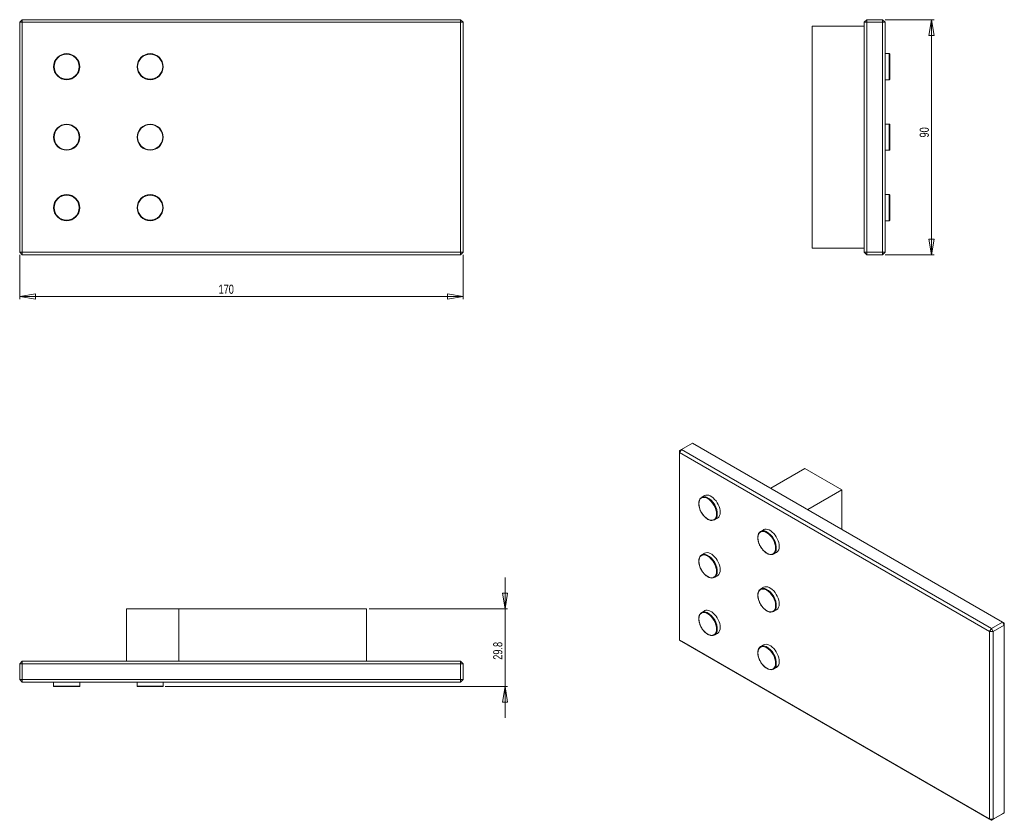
# Model space of a CAD drawing. Header units: millimetres. Extents: x 20 to 397, y -6 to 301.
import ezdxf

# ---------------------------------------------------------------- set-up
doc = ezdxf.new("R2010")
doc.units = ezdxf.units.MM
doc.styles.add('SLDTEXTSTYLE0', font='TXT', dxfattribs={"width": 0.75})
doc.dimstyles.new('SLDDIMSTYLE0', dxfattribs={"dimtxt": 3.5, "dimasz": 6, "dimexe": 0, "dimexo": 0.0625, "dimgap": 0.875, "dimtad": 1, "dimtoh": 1, "dimrnd": 1e-09, "dimzin": 12, "dimdsep": 46, "dimtxsty": 'SLDTEXTSTYLE0', "dimblk1": 'CLOSED', "dimblk2": 'CLOSED', "dimsah": 1, "dimcen": 0.09, "dimadec": 0, "dimazin": 0, "dimtfac": 1, "dimtofl": 0, "dimtmove": 0, "dimatfit": 3, "dimldrblk": 'CLOSED', "dimfxl": 1, "dimfrac": 2, "dimtolj": 1, "dimtzin": 12, "dimarcsym": 0})
doc.dimstyles.new('SLDDIMSTYLE1', dxfattribs={"dimtxt": 3.5, "dimasz": 6, "dimexe": 0, "dimexo": 0.0625, "dimgap": 0.875, "dimtad": 1, "dimtoh": 1, "dimdec": 1, "dimrnd": 1e-09, "dimzin": 12, "dimdsep": 46, "dimtxsty": 'SLDTEXTSTYLE0', "dimblk1": 'CLOSED', "dimblk2": 'CLOSED', "dimsah": 1, "dimcen": 0.09, "dimadec": 0, "dimazin": 0, "dimtfac": 1, "dimtofl": 0, "dimtmove": 0, "dimatfit": 3, "dimldrblk": 'CLOSED', "dimfxl": 1, "dimfrac": 2, "dimtolj": 1, "dimtzin": 12, "dimarcsym": 0})

# ---------------------------------------------------------------- blocks, each defined once
blk = doc.blocks.new('_CLOSED')
at = {"color": 0, "linetype": 'ByBlock', "lineweight": -2}
for p, q in [((-1, 0.166667), (0, 0)), ((-1, 0.166667), (-1, -0.166667)), ((0, 0), (-1, -0.166667)), ((0, 0), (-1, 0))]:
    blk.add_line(p, q, dxfattribs=at)
blk = doc.blocks.new('*D2')
at = {"color": 7, "linetype": 'Continuous', "lineweight": 0}
for p, q in [((20.03, 210.81), (20.03, 193.81)), ((190.03, 210.81), (190.03, 193.81)), ((20.03, 194.81), (190.03, 194.81))]:
    blk.add_line(p, q, dxfattribs=at)
at = {"color": 7, "linetype": 'Continuous', "lineweight": 0, "xscale": 6, "yscale": 6, "rotation": 180}
blk.add_blockref('_CLOSED', (20.03, 194.81, -14.78), dxfattribs=at)
at = {"color": 7, "linetype": 'Continuous', "lineweight": 0, "xscale": 6, "yscale": 6}
blk.add_blockref('_CLOSED', (190.03, 194.81, -14.78), dxfattribs=at)
at = {"color": 7, "linetype": 'Continuous', "lineweight": 0, "insert": (96.25, 199.32), "char_height": 3.5, "attachment_point": 1, "style": 'SLDTEXTSTYLE0'}
blk.add_mtext('170', dxfattribs=at)
blk = doc.blocks.new('*D3')
at = {"color": 7, "linetype": 'Continuous', "lineweight": 0}
for p, q in [((206.03, 75.12), (206.03, 87.12)), ((153.99, 75.12), (207.03, 75.12)), ((206.03, 75.12), (206.03, 45.37)), ((75.83, 45.37), (207.03, 45.37)), ((206.03, 45.37), (206.03, 33.37))]:
    blk.add_line(p, q, dxfattribs=at)
at = {"color": 7, "linetype": 'Continuous', "lineweight": 0, "xscale": 6, "yscale": 6}
for p, rotation in [((206.03, 75.12, 0.1), 270), ((206.03, 45.37, 0.1), 90)]:
    blk.add_blockref('_CLOSED', p, dxfattribs=dict(at, rotation=rotation))
at = {"color": 7, "linetype": 'Continuous', "lineweight": 0, "insert": (201.51, 55.65), "char_height": 3.5, "attachment_point": 1, "rotation": 90, "style": 'SLDTEXTSTYLE0'}
blk.add_mtext('29.8', dxfattribs=at)
blk = doc.blocks.new('*D4')
at = {"color": 7, "linetype": 'Continuous', "lineweight": 0}
for p, q in [((351.72, 300.81), (370.47, 300.81)), ((369.47, 300.81), (369.47, 210.81)), ((351.72, 210.81), (370.47, 210.81))]:
    blk.add_line(p, q, dxfattribs=at)
at = {"color": 7, "linetype": 'Continuous', "lineweight": 0, "xscale": 6, "yscale": 6}
for p, rotation in [((369.47, 300.81, 35.1), 90), ((369.47, 210.81, 35.1), 270)]:
    blk.add_blockref('_CLOSED', p, dxfattribs=dict(at, rotation=rotation))
at = {"color": 7, "linetype": 'Continuous', "lineweight": 0, "insert": (364.96, 255.7), "char_height": 3.5, "attachment_point": 1, "rotation": 90, "style": 'SLDTEXTSTYLE0'}
blk.add_mtext('90', dxfattribs=at)

msp = doc.modelspace()

# ---------------------------------------------------------------- linework, layer by layer
at = {"color": 7, "linetype": 'Continuous', "lineweight": 15}
for p, q in [((21.026, 300.81), (20.026, 299.81)), ((21.026, 299.81), (20.026, 299.81)), ((20.026, 299.81), (20.026, 211.81)), ((21.026, 300.81), (21.026, 299.81)), ((189.026, 300.81), (21.026, 300.81)), ((21.026, 299.81), (21.026, 211.81)), ((189.026, 299.81), (21.026, 299.81)), ((189.026, 299.81), (189.026, 300.81)), ((190.026, 299.81), (189.026, 300.81)), ((189.026, 211.81), (189.026, 299.81)), ((190.026, 299.81), (189.026, 299.81)), ((190.026, 211.81), (190.026, 299.81)), ((323.717, 213.31), (323.717, 298.31)), ((343.717, 298.31), (323.717, 298.31)), ((344.717, 300.81), (343.717, 299.81)), ((343.717, 299.81), (343.717, 211.81)), ((343.717, 299.81), (344.717, 299.81)), ((344.717, 299.81), (344.717, 300.81)), ((350.717, 300.81), (344.717, 300.81)), ((344.717, 299.81), (350.717, 299.81)), ((344.717, 299.81), (344.717, 211.81)), ((350.717, 300.81), (350.717, 299.81)), ((350.717, 300.81), (351.717, 299.81)), ((350.717, 299.81), (350.717, 211.81)), ((351.717, 299.81), (350.717, 299.81)), ((351.717, 299.81), (351.717, 211.81)), ((353.267, 287.81), (351.717, 287.81)), ((353.467, 278.01), (353.467, 282.81)), ((351.717, 277.81), (353.267, 277.81)), ((353.267, 260.81), (351.717, 260.81)), ((353.467, 251.01), (353.467, 255.81)), ((351.717, 250.81), (353.267, 250.81)), ((353.267, 233.81), (351.717, 233.81)), ((353.467, 224.01), (353.467, 228.81)), ((351.717, 223.81), (353.267, 223.81)), ((20.026, 211.81), (21.026, 211.81)), ((20.026, 211.81), (21.026, 210.81)), ((21.026, 211.81), (21.026, 210.81)), ((21.026, 211.81), (189.026, 211.81)), ((189.026, 210.81), (189.026, 211.81)), ((189.026, 211.81), (190.026, 211.81)), ((189.026, 210.81), (190.026, 211.81)), ((323.717, 213.31), (343.717, 213.31)), ((344.717, 211.81), (343.717, 211.81)), ((343.717, 211.81), (344.717, 210.81)), ((350.717, 211.81), (344.717, 211.81)), ((344.717, 210.81), (344.717, 211.81)), ((350.717, 211.81), (350.717, 210.81)), ((350.717, 211.81), (351.717, 211.81)), ((351.717, 211.81), (350.717, 210.81)), ((21.026, 210.81), (189.026, 210.81)), ((344.717, 210.81), (350.717, 210.81)), ((273.649, 136.219), (272.942, 134.994)), ((273.649, 136.219), (272.942, 135.811)), ((273.649, 136.219), (277.892, 138.668)), ((392.443, 67.641), (273.649, 136.219)), ((396.686, 70.09), (277.892, 138.668)), ((272.942, 134.994), (272.942, 135.811)), ((391.736, 66.416), (272.942, 134.994)), ((272.942, 134.994), (272.942, 63.139)), ((307.921, 121.333), (321.002, 128.884)), ((321.002, 128.884), (335.145, 120.72)), ((282.463, 118.504), (281.367, 117.871)), ((322.063, 113.169), (335.145, 120.72)), ((335.145, 120.72), (335.145, 105.617)), ((286.367, 109.211), (287.463, 109.843)), ((305.09, 105.441), (303.994, 104.809)), ((282.463, 96.457), (281.367, 95.825)), ((308.994, 96.148), (310.09, 96.781)), ((286.367, 87.164), (287.463, 87.797)), ((305.09, 83.395), (303.994, 82.762)), ((60.994, 55.121), (60.994, 75.121)), ((60.994, 75.121), (80.994, 75.121)), ((80.994, 55.121), (80.994, 75.121)), ((80.994, 75.121), (152.994, 75.121)), ((152.994, 55.121), (152.994, 75.121)), ((282.463, 74.411), (281.367, 73.778)), ((308.994, 74.102), (310.09, 74.734)), ((396.686, 70.09), (392.443, 67.641)), ((393.15, 66.416), (397.393, 68.865)), ((396.686, 70.09), (397.393, 68.865)), ((397.393, 69.682), (396.686, 70.09)), ((397.393, 68.865), (397.393, 69.682)), ((397.393, -2.99), (397.393, 68.865)), ((286.367, 65.118), (287.463, 65.75)), ((391.736, 66.416), (392.443, 67.641)), ((393.15, 66.416), (391.736, 66.416)), ((391.736, -5.44), (391.736, 66.416)), ((393.15, 66.416), (392.443, 67.641)), ((393.15, -5.44), (393.15, 66.416)), ((272.942, 63.139), (391.736, -5.44)), ((272.942, 63.139), (273.649, 62.73)), ((273.649, 62.73), (392.443, -5.848)), ((305.09, 61.348), (303.994, 60.715)), ((21.026, 55.121), (20.026, 54.121)), ((20.026, 54.121), (21.026, 54.121)), ((20.026, 54.121), (20.026, 48.121)), ((21.026, 54.121), (21.026, 55.121)), ((189.026, 55.121), (21.026, 55.121)), ((189.026, 54.121), (21.026, 54.121)), ((21.026, 48.121), (21.026, 54.121)), ((189.026, 55.121), (189.026, 54.121)), ((190.026, 54.121), (189.026, 55.121)), ((189.026, 54.121), (189.026, 48.121)), ((189.026, 54.121), (190.026, 54.121)), ((190.026, 48.121), (190.026, 54.121)), ((308.994, 52.055), (310.09, 52.688)), ((21.026, 48.121), (20.026, 48.121)), ((21.026, 47.121), (20.026, 48.121)), ((189.026, 48.121), (21.026, 48.121)), ((21.026, 48.121), (21.026, 47.121)), ((189.026, 47.121), (21.026, 47.121)), ((33.026, 47.121), (33.026, 45.571)), ((43.026, 45.571), (43.026, 47.121)), ((65.026, 47.121), (65.026, 45.571)), ((75.026, 45.571), (75.026, 47.121)), ((190.026, 48.121), (189.026, 48.121)), ((189.026, 47.121), (189.026, 48.121)), ((190.026, 48.121), (189.026, 47.121)), ((392.443, -5.848), (396.686, -3.399)), ((397.393, -2.99), (393.15, -5.44)), ((397.393, -2.99), (396.686, -3.399)), ((391.736, -5.44), (393.15, -5.44)), ((392.443, -5.848), (391.736, -5.44)), ((392.443, -5.848), (393.15, -5.44))]:
    msp.add_line(p, q, dxfattribs=at)
at = {"color": 8, "linetype": 'Continuous', "lineweight": 15}
for p, q in [((353.267, 287.81), (353.267, 282.81)), ((353.267, 282.81), (353.267, 277.81)), ((353.267, 260.81), (353.267, 255.81)), ((353.267, 255.81), (353.267, 250.81)), ((353.267, 233.81), (353.267, 228.81)), ((353.267, 228.81), (353.267, 223.81)), ((43.026, 45.571), (33.026, 45.571)), ((65.026, 45.571), (75.026, 45.571))]:
    msp.add_line(p, q, dxfattribs=at)
at = {"color": 7, "linetype": 'Continuous', "lineweight": 15, "flags": 128}
for points in [[(280.331, 115.419), (280.391, 116.119), (280.57, 116.724), (280.884, 117.244), (281.325, 117.616), (281.868, 117.812), (282.164, 117.841), (282.476, 117.825), (283.089, 117.677), (283.725, 117.379), (284.361, 116.943), (284.975, 116.382), (285.583, 115.668), (286.125, 114.845), (286.566, 113.964), (286.739, 113.523), (286.881, 113.08), (287.06, 112.269), (287.119, 111.5), (287.06, 110.8), (286.881, 110.195), (286.566, 109.675), (286.125, 109.302), (285.583, 109.107), (285.287, 109.078), (284.975, 109.094), (284.362, 109.241), (283.725, 109.54), (283.089, 109.976), (282.476, 110.536), (281.868, 111.251), (281.325, 112.073), (280.884, 112.955), (280.57, 113.838), (280.388, 114.673), (280.331, 115.419)], [(280.331, 93.372), (280.391, 94.072), (280.57, 94.677), (280.884, 95.197), (281.325, 95.57), (281.868, 95.765), (282.164, 95.794), (282.476, 95.778), (283.089, 95.631), (283.725, 95.332), (284.361, 94.896), (284.975, 94.336), (285.583, 93.621), (286.125, 92.799), (286.566, 91.917), (286.739, 91.476), (286.881, 91.034), (287.06, 90.222), (287.119, 89.453), (287.06, 88.753), (286.881, 88.148), (286.566, 87.628), (286.125, 87.256), (285.583, 87.06), (285.287, 87.031), (284.975, 87.047), (284.362, 87.195), (283.725, 87.493), (283.089, 87.929), (282.476, 88.49), (281.868, 89.204), (281.325, 90.027), (280.884, 90.908), (280.57, 91.792), (280.388, 92.626), (280.331, 93.372)], [(302.959, 80.31), (303.018, 81.01), (303.197, 81.615), (303.512, 82.135), (303.953, 82.507), (304.495, 82.703), (304.791, 82.732), (305.103, 82.716), (305.717, 82.568), (306.353, 82.27), (306.989, 81.834), (307.602, 81.273), (308.21, 80.559), (308.753, 79.736), (309.194, 78.855), (309.366, 78.414), (309.509, 77.971), (309.687, 77.16), (309.747, 76.391), (309.687, 75.691), (309.509, 75.086), (309.194, 74.565), (308.753, 74.193), (308.21, 73.997), (307.914, 73.969), (307.602, 73.985), (306.989, 74.132), (306.353, 74.431), (305.717, 74.867), (305.103, 75.427), (304.495, 76.142), (303.953, 76.964), (303.512, 77.845), (303.197, 78.729), (303.015, 79.564), (302.959, 80.31)], [(280.331, 71.326), (280.391, 72.026), (280.57, 72.631), (280.884, 73.151), (281.325, 73.523), (281.868, 73.719), (282.164, 73.748), (282.476, 73.732), (283.089, 73.584), (283.725, 73.286), (284.361, 72.85), (284.975, 72.289), (285.583, 71.574), (286.125, 70.752), (286.566, 69.871), (286.739, 69.43), (286.881, 68.987), (287.06, 68.176), (287.119, 67.407), (287.06, 66.707), (286.881, 66.102), (286.566, 65.581), (286.125, 65.209), (285.583, 65.013), (285.287, 64.985), (284.975, 65.001), (284.362, 65.148), (283.725, 65.447), (283.089, 65.883), (282.476, 66.443), (281.868, 67.158), (281.325, 67.98), (280.884, 68.861), (280.57, 69.745), (280.388, 70.58), (280.331, 71.326)]]:
    msp.add_lwpolyline(points, dxfattribs=at)
at = {"color": 142, "linetype": 'Continuous', "lineweight": 0, "true_color": 0x0080c0, "flags": 128}
for points in [[(288.498, 112.133), (288.45, 112.832), (288.307, 113.569), (288.072, 114.322), (287.753, 115.071), (287.357, 115.795), (286.897, 116.475), (286.383, 117.093), (285.831, 117.63), (285.255, 118.074), (284.671, 118.411), (284.095, 118.633), (283.543, 118.732), (283.029, 118.708), (282.568, 118.56), (282.463, 118.504)], [(305.09, 105.441), (305.196, 105.497), (305.656, 105.645), (306.17, 105.67), (306.722, 105.57), (307.298, 105.348), (307.882, 105.011), (308.458, 104.568), (309.01, 104.03), (309.524, 103.413), (309.985, 102.733), (310.38, 102.008), (310.7, 101.259), (310.934, 100.506), (311.077, 99.77), (311.126, 99.07)], [(288.498, 90.086), (288.45, 90.786), (288.307, 91.522), (288.072, 92.275), (287.753, 93.024), (287.357, 93.748), (286.897, 94.429), (286.383, 95.046), (285.831, 95.584), (285.255, 96.027), (284.671, 96.364), (284.095, 96.586), (283.543, 96.686), (283.029, 96.661), (282.568, 96.513), (282.463, 96.457)], [(311.126, 77.024), (311.077, 77.723), (310.934, 78.46), (310.7, 79.213), (310.38, 79.962), (309.985, 80.686), (309.524, 81.366), (309.01, 81.984), (308.458, 82.521), (307.882, 82.965), (307.298, 83.302), (306.722, 83.523), (306.17, 83.623), (305.656, 83.599), (305.196, 83.451), (305.09, 83.395)], [(288.498, 68.039), (288.45, 68.739), (288.307, 69.476), (288.072, 70.229), (287.753, 70.977), (287.357, 71.702), (286.897, 72.382), (286.383, 72.999), (285.831, 73.537), (285.255, 73.981), (284.671, 74.318), (284.095, 74.539), (283.543, 74.639), (283.029, 74.615), (282.568, 74.467), (282.463, 74.411)], [(305.09, 61.348), (305.196, 61.404), (305.656, 61.552), (306.17, 61.577), (306.722, 61.477), (307.298, 61.255), (307.882, 60.918), (308.458, 60.475), (309.01, 59.937), (309.524, 59.32), (309.985, 58.639), (310.38, 57.915), (310.7, 57.166), (310.934, 56.413), (311.077, 55.677), (311.126, 54.977)]]:
    msp.add_lwpolyline(points, dxfattribs=at)
at = {"color": 7, "linetype": 'Continuous', "lineweight": 15}
for centre, radius in [((38.026, 282.81), 5), ((38.026, 282.81), 4.8), ((70.026, 282.81), 5), ((38.026, 255.81), 5), ((38.026, 255.81), 4.8), ((70.026, 255.81), 5), ((70.026, 255.81), 4.8), ((38.026, 228.81), 5), ((38.026, 228.81), 4.8), ((70.026, 228.81), 5)]:
    msp.add_circle(centre, radius, dxfattribs=at)
for centre, radius, start, end in [((353.267, 287.61), 0.2, 0, 90), ((353.267, 278.01), 0.2, 270, 0), ((353.267, 260.61), 0.2, 0, 90), ((353.267, 251.01), 0.2, 270, 0), ((353.267, 233.61), 0.2, 0, 90), ((353.267, 224.01), 0.2, 270, 0), ((282.433, 116.036), 2.072, 59.17882, 178.35331), ((285.303, 111.06), 2.081, 240.52132, 1.03038), ((305.061, 102.96), 2.084, 59.38821, 180.94664), ((282.433, 93.989), 2.072, 59.17882, 178.35331), ((307.955, 97.951), 2.036, 243.9702, 356.89183), ((285.303, 89.014), 2.081, 240.52132, 1.03038), ((305.06, 80.927), 2.072, 59.17882, 178.35331), ((307.93, 75.951), 2.081, 240.52132, 1.03038), ((282.433, 71.943), 2.072, 59.17882, 178.35331), ((285.303, 66.967), 2.081, 240.52132, 1.03038), ((305.061, 58.867), 2.084, 59.38821, 180.94664), ((307.955, 53.857), 2.036, 243.9702, 356.89183), ((33.226, 45.571), 0.2, 180, 270), ((42.826, 45.571), 0.2, 270, 0), ((65.226, 45.571), 0.2, 180, 270), ((74.826, 45.571), 0.2, 270, 0)]:
    msp.add_arc(centre, radius, start, end, dxfattribs=at)
at = {"color": 8, "linetype": 'Continuous', "lineweight": 15}
for centre, radius, start, end in [((279.995, 111.304), 7.392, 358.39675, 61.74144), ((302.665, 98.282), 7.337, 356.54799, 61.89297), ((279.995, 89.258), 7.392, 358.39675, 61.74144), ((302.622, 76.195), 7.392, 358.39675, 61.74144), ((279.995, 67.211), 7.392, 358.39675, 61.74144), ((302.665, 54.189), 7.337, 356.54799, 61.89297)]:
    msp.add_arc(centre, radius, start, end, dxfattribs=at)
at = {"color": 142, "linetype": 'Continuous', "lineweight": 0, "true_color": 0x0080c0}
for centre, radius, start, end in [((285.976, 111.895), 2.534, 305.92834, 5.38384), ((308.669, 98.803), 2.471, 305.09773, 6.21445), ((285.976, 89.848), 2.534, 305.92834, 5.38384), ((308.603, 76.786), 2.534, 305.92834, 5.38384), ((285.976, 67.802), 2.534, 305.92834, 5.38384), ((308.669, 54.709), 2.471, 305.09773, 6.21445)]:
    msp.add_arc(centre, radius, start, end, dxfattribs=at)
at = {"color": 7, "linetype": 'Continuous', "lineweight": 15}
for points, knots in [([(65.226, 282.81), (65.226, 284.083), (65.731, 285.304), (67.532, 287.104), (68.753, 287.61), (71.299, 287.61), (72.52, 287.104), (74.32, 285.304), (74.826, 284.083), (74.826, 281.537), (74.32, 280.316), (72.52, 278.516), (71.299, 278.01), (68.753, 278.01), (67.532, 278.516), (65.731, 280.316), (65.226, 281.537), (65.226, 282.81)], [0, 0, 0, 0, 0.125, 0.125, 0.25, 0.25, 0.375, 0.375, 0.5, 0.5, 0.625, 0.625, 0.75, 0.75, 0.875, 0.875, 1, 1, 1, 1]), ([(65.226, 228.81), (65.226, 230.083), (65.731, 231.304), (67.532, 233.104), (68.753, 233.61), (71.299, 233.61), (72.52, 233.104), (74.32, 231.304), (74.826, 230.083), (74.826, 227.537), (74.32, 226.316), (72.52, 224.516), (71.299, 224.01), (68.753, 224.01), (67.532, 224.516), (65.731, 226.316), (65.226, 227.537), (65.226, 228.81)], [0, 0, 0, 0, 0.125, 0.125, 0.25, 0.25, 0.375, 0.375, 0.5, 0.5, 0.625, 0.625, 0.75, 0.75, 0.875, 0.875, 1, 1, 1, 1]), ([(280.311, 116.008), (280.299, 115.935), (280.269, 115.746), (280.276, 115.536), (280.281, 115.408)], [0, 0, 0, 0, 0.3875177, 1, 1, 1, 1]), ([(280.281, 115.408), (280.28, 115.346), (280.276, 115.103), (280.336, 114.652), (280.454, 114.071), (280.613, 113.542), (280.791, 113.069), (281.003, 112.586), (281.185, 112.254), (281.293, 112.055)], [0, 0, 0, 0, 0.059352, 0.236578, 0.4067675, 0.5752881, 0.697778, 0.8195885, 1, 1, 1, 1]), ([(281.293, 112.055), (281.431, 111.83), (281.624, 111.514), (281.946, 111.081), (282.231, 110.733), (282.588, 110.354), (282.975, 109.999), (283.389, 109.681), (283.793, 109.421), (284.058, 109.299), (284.178, 109.243)], [0, 0, 0, 0, 0.1782509, 0.2499945, 0.3683021, 0.4896933, 0.6184652, 0.7512379, 0.8868062, 1, 1, 1, 1]), ([(302.924, 102.841), (302.919, 102.802), (302.896, 102.647), (302.903, 102.474), (302.908, 102.345)], [0, 0, 0, 0, 0.2511116, 1, 1, 1, 1]), ([(302.908, 102.345), (302.907, 102.284), (302.904, 102.04), (302.963, 101.59), (303.081, 101.009), (303.24, 100.479), (303.419, 100.007), (303.63, 99.524), (303.812, 99.191), (303.921, 98.993)], [0, 0, 0, 0, 0.05935203, 0.23657798, 0.40676751, 0.5752881, 0.69777804, 0.81958854, 1, 1, 1, 1]), ([(302.959, 102.356), (302.959, 103.396), (303.316, 104.186), (304.589, 104.921), (305.453, 104.836), (307.253, 103.797), (308.116, 102.885), (309.389, 100.68), (309.747, 99.477), (309.747, 97.398), (309.389, 96.607), (308.116, 95.872), (307.253, 95.958), (305.453, 96.997), (304.589, 97.908), (303.316, 100.113), (302.959, 101.317), (302.959, 102.356)], [0, 0, 0, 0, 0.125, 0.125, 0.25, 0.25, 0.375, 0.375, 0.5, 0.5, 0.625, 0.625, 0.75, 0.75, 0.875, 0.875, 1, 1, 1, 1]), ([(303.921, 98.993), (304.059, 98.768), (304.252, 98.451), (304.573, 98.019), (304.859, 97.671), (305.216, 97.291), (305.603, 96.937), (306.016, 96.616), (306.446, 96.35), (306.764, 96.181), (306.935, 96.124), (306.961, 96.116)], [0, 0, 0, 0, 0.1699033, 0.2382871, 0.3510543, 0.4667606, 0.5895021, 0.7160569, 0.8452765, 0.9764169, 1, 1, 1, 1]), ([(280.311, 93.961), (280.299, 93.888), (280.269, 93.7), (280.276, 93.49), (280.281, 93.361)], [0, 0, 0, 0, 0.3875177, 1, 1, 1, 1]), ([(280.281, 93.361), (280.28, 93.3), (280.276, 93.056), (280.336, 92.606), (280.454, 92.025), (280.613, 91.495), (280.791, 91.023), (281.003, 90.54), (281.185, 90.207), (281.293, 90.009)], [0, 0, 0, 0, 0.059352, 0.236578, 0.4067675, 0.5752881, 0.697778, 0.8195885, 1, 1, 1, 1]), ([(281.293, 90.009), (281.431, 89.783), (281.624, 89.467), (281.946, 89.035), (282.231, 88.687), (282.588, 88.307), (282.975, 87.953), (283.389, 87.634), (283.793, 87.374), (284.058, 87.252), (284.178, 87.197)], [0, 0, 0, 0, 0.1782509, 0.2499945, 0.3683021, 0.4896933, 0.6184652, 0.7512379, 0.8868062, 1, 1, 1, 1]), ([(302.938, 80.898), (302.927, 80.826), (302.897, 80.637), (302.904, 80.427), (302.908, 80.298)], [0, 0, 0, 0, 0.3875177, 1, 1, 1, 1]), ([(302.908, 80.298), (302.907, 80.237), (302.904, 79.994), (302.963, 79.543), (303.081, 78.962), (303.24, 78.432), (303.419, 77.96), (303.63, 77.477), (303.812, 77.145), (303.921, 76.946)], [0, 0, 0, 0, 0.059352, 0.236578, 0.4067675, 0.5752881, 0.697778, 0.8195885, 1, 1, 1, 1]), ([(303.921, 76.946), (304.059, 76.721), (304.252, 76.405), (304.573, 75.972), (304.859, 75.624), (305.216, 75.245), (305.603, 74.89), (306.016, 74.572), (306.421, 74.312), (306.685, 74.19), (306.805, 74.134)], [0, 0, 0, 0, 0.1782509, 0.2499945, 0.3683021, 0.4896933, 0.6184652, 0.7512379, 0.8868062, 1, 1, 1, 1]), ([(280.311, 71.914), (280.299, 71.841), (280.269, 71.653), (280.276, 71.443), (280.281, 71.314)], [0, 0, 0, 0, 0.3875177, 1, 1, 1, 1]), ([(280.281, 71.314), (280.28, 71.253), (280.276, 71.01), (280.336, 70.559), (280.454, 69.978), (280.613, 69.448), (280.791, 68.976), (281.003, 68.493), (281.185, 68.161), (281.293, 67.962)], [0, 0, 0, 0, 0.05935203, 0.23657798, 0.40676751, 0.5752881, 0.69777804, 0.81958854, 1, 1, 1, 1]), ([(281.293, 67.962), (281.431, 67.737), (281.624, 67.421), (281.946, 66.988), (282.231, 66.64), (282.588, 66.261), (282.975, 65.906), (283.389, 65.588), (283.793, 65.328), (284.058, 65.206), (284.178, 65.15)], [0, 0, 0, 0, 0.1782509, 0.2499945, 0.3683021, 0.4896933, 0.6184652, 0.7512379, 0.8868062, 1, 1, 1, 1]), ([(302.959, 58.263), (302.959, 59.302), (303.316, 60.093), (304.589, 60.828), (305.453, 60.743), (307.253, 59.703), (308.116, 58.792), (309.389, 56.587), (309.747, 55.384), (309.747, 53.305), (309.389, 52.514), (308.116, 51.779), (307.253, 51.865), (305.453, 52.904), (304.589, 53.815), (303.316, 56.02), (302.959, 57.224), (302.959, 58.263)], [0, 0, 0, 0, 0.125, 0.125, 0.25, 0.25, 0.375, 0.375, 0.5, 0.5, 0.625, 0.625, 0.75, 0.75, 0.875, 0.875, 1, 1, 1, 1]), ([(302.924, 58.747), (302.919, 58.709), (302.896, 58.554), (302.903, 58.381), (302.908, 58.252)], [0, 0, 0, 0, 0.2511116, 1, 1, 1, 1]), ([(302.908, 58.252), (302.907, 58.191), (302.904, 57.947), (302.963, 57.497), (303.081, 56.915), (303.24, 56.386), (303.419, 55.913), (303.63, 55.43), (303.812, 55.098), (303.921, 54.9)], [0, 0, 0, 0, 0.059352, 0.236578, 0.4067675, 0.5752881, 0.697778, 0.8195885, 1, 1, 1, 1]), ([(303.921, 54.9), (304.059, 54.674), (304.252, 54.358), (304.573, 53.926), (304.859, 53.577), (305.216, 53.198), (305.603, 52.844), (306.016, 52.523), (306.446, 52.256), (306.764, 52.088), (306.935, 52.031), (306.961, 52.023)], [0, 0, 0, 0, 0.16990331, 0.23828709, 0.35105429, 0.46676061, 0.58950206, 0.71605694, 0.84527654, 0.97641688, 1, 1, 1, 1]), ([(42.826, 45.371), (42.826, 45.371), (40.675, 45.371), (35.377, 45.371), (33.226, 45.371), (33.226, 45.371)], [0, 0, 0, 0, 0.5, 0.5, 1, 1, 1, 1]), ([(65.226, 45.371), (65.226, 45.371), (67.377, 45.371), (72.675, 45.371), (74.826, 45.371), (74.826, 45.371)], [0, 0, 0, 0, 0.5, 0.5, 1, 1, 1, 1])]:
    msp.add_open_spline(points, degree=3, knots=knots, dxfattribs=at)
for points in [[(353.467, 287.61), (353.467, 287.61), (353.467, 285.459), (353.467, 282.81)], [(353.467, 260.61), (353.467, 260.61), (353.467, 258.459), (353.467, 255.81)], [(353.467, 233.61), (353.467, 233.61), (353.467, 231.459), (353.467, 228.81)]]:
    msp.add_open_spline(points, degree=3, dxfattribs=at)

# ---------------------------------------------------------------- dimensions: what is measured, and where the dimension line sits
at = {"color": 7, "linetype": 'Continuous', "lineweight": 0}
for base, p1, p2, dimstyle, picture, middle in [((369.471, 210.81), (350.717, 300.81), (350.717, 210.81), 'SLDDIMSTYLE0', '*D4', (369.471, 258.289)), ((206.025694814, 45.370776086), (152.993512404, 75.120776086), (74.825694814, 45.370776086), 'SLDDIMSTYLE1', '*D3', (206.025694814, 60.17671636))]:
    dim = msp.add_linear_dim(base=base, p1=p1, p2=p2, angle=90, dimstyle=dimstyle, dxfattribs=at)
    dim.commit()
    dim.dimension.update_dxf_attribs({"geometry": picture, "text_midpoint": middle, "dimtype": 160})
dim = msp.add_linear_dim(base=(190.026, 194.81), p1=(20.026, 211.81), p2=(190.026, 211.81), dimstyle='SLDDIMSTYLE0', dxfattribs=at)
dim.commit()
dim.dimension.update_dxf_attribs({"geometry": '*D2', "text_midpoint": (100.127, 194.81), "dimtype": 160})

doc.saveas('drawing.dxf')
